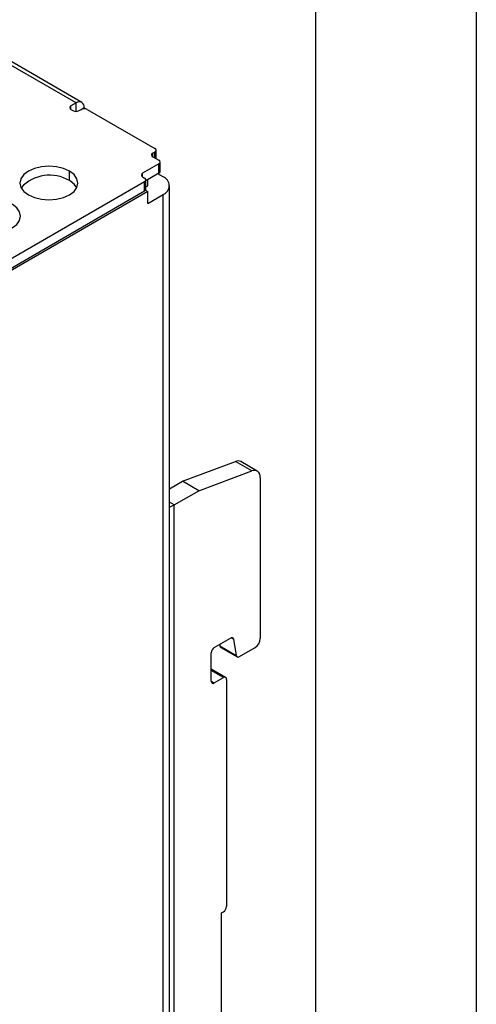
# Model space of a CAD drawing. Header units: millimetres. Extents: x 0 to 419, y 0 to 324.
# Tile 9 of 10: x 392 to 419, y 236 to 295. Entities that reach past the tile are written whole.
import ezdxf

# ---------------------------------------------------------------- set-up
doc = ezdxf.new("R2010")
doc.units = ezdxf.units.MM
doc.header["$LTSCALE"] = 1.5
doc.layers.add('TEXT', color=140, linetype='Continuous', lineweight=25)

msp = doc.modelspace()

# ---------------------------------------------------------------- linework, layer by layer
at = {"color": 7, "linetype": 'Continuous'}
msp.add_line((419.104, 323.854), (419.104, 0.004), dxfattribs=at)
for p, q in [((395.748, 289.653), (383.626, 296.651)), ((395.405, 289.619), (383.283, 296.617)), ((395.405, 289.619), (395.102, 289.444)), ((395.102, 289.234), (395.102, 289.444)), ((395.102, 289.234), (395.223, 289.164)), ((395.405, 289.121), (395.405, 289.619)), ((395.587, 289.164), (395.708, 289.234)), ((395.713, 289.237), (395.89, 289.339)), ((395.89, 289.339), (395.89, 289.278)), ((396.072, 289.234), (400.072, 286.925)), ((399.951, 286.645), (400.072, 286.715)), ((400.072, 286.365), (400.072, 286.715)), ((400.147, 286.322), (400.147, 286.82)), ((399.951, 286.435), (399.951, 286.645)), ((399.951, 286.435), (400.314, 286.225)), ((395.011, 285.018), (395.011, 285.578)), ((400.314, 286.015), (399.344, 285.455)), ((400.314, 285.455), (400.314, 286.015)), ((400.389, 285.56), (400.389, 286.12)), ((340.372, 250.851), (399.466, 284.966)), ((399.344, 285.245), (399.344, 285.455)), ((399.344, 285.245), (399.466, 285.175)), ((399.466, 284.406), (399.466, 284.966)), ((400.314, 285.455), (399.541, 285.009)), ((399.541, 284.511), (399.541, 285.07)), ((399.647, 284.72), (399.647, 285.07)), ((400.557, 285.245), (400.253, 285.42)), ((340.372, 250.291), (399.466, 284.406)), ((399.516, 284.447), (399.647, 284.371)), ((399.541, 284.659), (399.647, 284.72)), ((400.933, 200.033), (400.933, 284.72)), ((399.647, 284.371), (340.372, 250.151)), ((399.647, 283.671), (399.647, 284.371)), ((399.647, 283.671), (400.557, 284.196)), ((400.557, 199.509), (400.557, 284.196)), ((401.708, 267.223), (404.844, 268.394)), ((405.814, 267.835), (404.844, 268.394)), ((406.137, 267.827), (405.167, 268.387)), ((402.678, 266.663), (405.814, 267.835)), ((400.933, 266.775), (401.708, 267.223)), ((402.678, 266.663), (401.708, 267.223)), ((406.314, 267.434), (406.314, 257.914)), ((401.223, 265.823), (402.678, 266.663)), ((401.223, 265.823), (400.933, 265.991)), ((401.223, 233.068), (401.223, 265.823)), ((403.587, 257.389), (404.554, 257.947)), ((403.908, 257.574), (403.924, 257.477)), ((404.733, 257.877), (404.586, 257.962)), ((404.733, 257.877), (404.894, 256.917)), ((403.405, 255.394), (403.405, 257.074)), ((403.924, 257.477), (404.894, 256.917)), ((403.975, 257.394), (404.944, 256.834)), ((405.073, 256.847), (406.011, 257.389)), ((404.261, 255.617), (403.405, 256.111)), ((404.133, 255.604), (403.405, 256.024)), ((403.405, 255.394), (403.587, 255.289)), ((403.587, 255.289), (404.133, 255.604)), ((404.314, 255.499), (404.314, 242.061)), ((404.011, 241.677), (404.133, 241.747)), ((404.011, 234.888), (404.011, 241.677))]:
    msp.add_line(p, q)
at = {"flags": 128}
for points in [[(395.011, 285.578), (394.656, 285.735), (394.242, 285.834), (393.799, 285.868), (393.355, 285.834), (392.942, 285.735), (392.587, 285.578), (392.314, 285.373), (392.143, 285.134), (392.084, 284.878), (392.143, 284.622), (392.314, 284.383), (392.587, 284.178)], [(392.587, 284.178), (392.942, 284.021), (393.355, 283.922), (393.799, 283.888), (394.242, 283.922), (394.656, 284.021), (395.011, 284.178), (395.283, 284.383), (395.455, 284.622), (395.513, 284.878), (395.455, 285.134), (395.283, 285.373), (395.011, 285.578)], [(395.443, 284.598), (395.283, 284.813), (395.011, 285.018)], [(389.192, 282.219), (389.547, 282.062), (389.961, 281.963), (390.405, 281.929), (390.848, 281.963), (391.262, 282.062), (391.617, 282.219), (391.889, 282.424), (392.06, 282.663), (392.119, 282.919), (392.06, 283.175), (391.889, 283.413), (391.617, 283.618)], [(406.314, 267.434), (406.305, 267.551), (406.278, 267.653), (406.233, 267.737), (406.173, 267.802), (406.098, 267.846), (406.011, 267.866), (405.916, 267.862), (405.814, 267.835)], [(400.933, 265.695), (401.015, 265.725), (401.223, 265.823)], [(404.554, 257.947), (404.586, 257.962), (404.616, 257.971), (404.645, 257.972), (404.671, 257.966), (404.693, 257.953), (404.712, 257.933), (404.725, 257.908), (404.733, 257.877)], [(404.894, 256.917), (404.902, 256.887), (404.916, 256.861), (404.934, 256.842), (404.956, 256.829), (404.982, 256.823), (405.011, 256.824), (405.041, 256.832), (405.073, 256.847)]]:
    msp.add_lwpolyline(points, dxfattribs=at)
for centre, radius, start, end in [((395.594, 289.387), 0.299, 350.78596, 129.20329), ((395.142, 289.339), 0.112, 110.78342, 249.21658), ((395.405, 289.515), 0.395, 242.60967, 297.39033), ((395.89, 288.883), 0.395, 62.60967, 117.39033), ((400.032, 286.82), 0.112, 290.78342, 69.21658), ((399.99, 286.54), 0.112, 110.78342, 249.21658), ((400.274, 286.12), 0.112, 290.78342, 69.21658), ((400.261, 285.573), 0.129, 294.37466, 354.3052), ((393.839, 283.066), 2.277, 59.01226, 137.70993), ((399.384, 285.35), 0.112, 110.78342, 249.21658), ((399.426, 285.07), 0.112, 290.78342, 69.21658), ((400.357, 284.72), 0.561, 290.78342, 69.21658), ((399.412, 284.523), 0.129, 294.37466, 354.3052), ((404.998, 268.058), 0.37, 62.73958, 114.53546), ((405.657, 257.944), 0.659, 302.60548, 357.39452), ((403.8, 257.056), 0.395, 122.60548, 177.39452), ((404.035, 257.488), 0.111, 185.45898, 237.26308), ((403.516, 255.377), 0.112, 170.78596, 309.20329), ((404.204, 255.517), 0.112, 350.78596, 129.20329), ((403.92, 242.079), 0.395, 302.60548, 357.39452)]:
    msp.add_arc(centre, radius, start, end)
at = {"layer": 'TEXT'}
msp.add_line((409.575, 314.325), (409.575, 9.525), dxfattribs=at)

doc.saveas('drawing.dxf')
